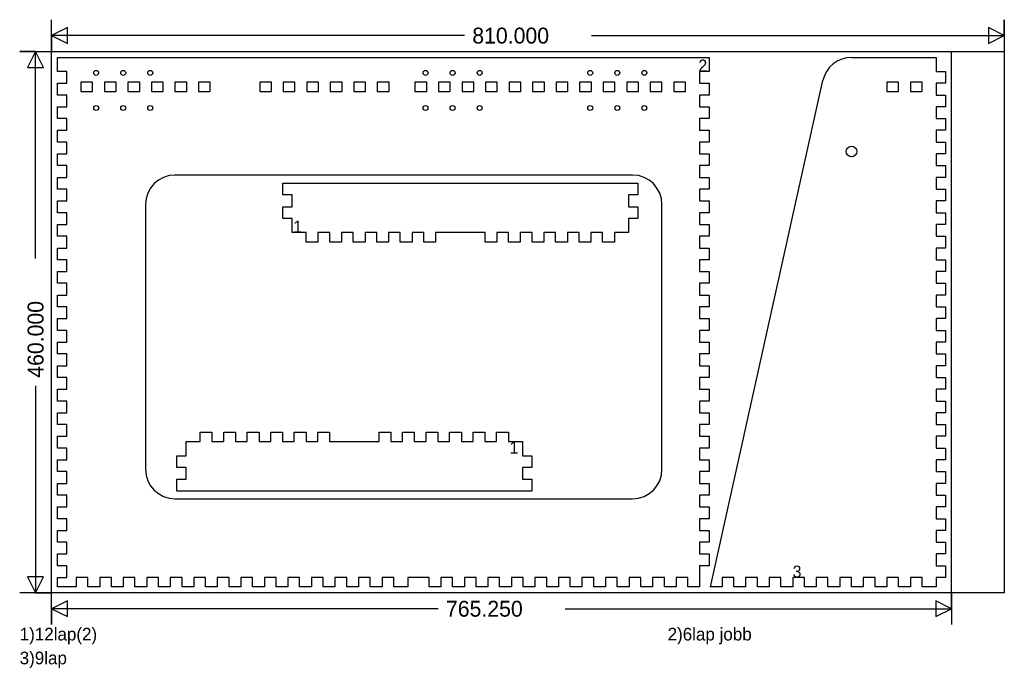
# Model space of a CAD drawing. Extents: x -27 to 810, y -64 to 487.
import ezdxf

# ---------------------------------------------------------------- set-up
doc = ezdxf.new("R2010")
doc.units = 0
doc.layers.add('1', color=1, linetype='CONTINUOUS')
doc.layers.add('251', color=251, linetype='CONTINUOUS')

msp = doc.modelspace()

# ---------------------------------------------------------------- linework, layer by layer
at = {"layer": '1', "color": 1}
for p, q in [((5, 443), (5, 455)), ((5, 455), (559, 455)), ((559, 455), (559, 443)), ((680.1764, 455), (752.1221, 455)), ((752.1221, 455), (752.1221, 443)), ((13, 443), (5, 443)), ((13, 433), (13, 443)), ((559, 443), (551, 443)), ((551, 443), (551, 433)), ((560.1221, 5), (655.7717, 435.4232)), ((752.1221, 443), (760.1221, 443)), ((760.1221, 443), (760.1221, 433)), ((5, 423), (5, 433)), ((5, 433), (13, 433)), ((35, 434), (25, 434)), ((25, 434), (25, 426)), ((35, 426), (35, 434)), ((55, 434), (45, 434)), ((45, 434), (45, 426)), ((55, 426), (55, 434)), ((75, 434), (65, 434)), ((65, 434), (65, 426)), ((75, 426), (75, 434)), ((95, 434), (85, 434)), ((85, 434), (85, 426)), ((95, 426), (95, 434)), ((115, 434), (105, 434)), ((105, 434), (105, 426)), ((115, 426), (115, 434)), ((135, 434), (125, 434)), ((125, 434), (125, 426)), ((135, 426), (135, 434)), ((187, 434), (177, 434)), ((177, 434), (177, 426)), ((187, 426), (187, 434)), ((207, 434), (197, 434)), ((197, 434), (197, 426)), ((207, 426), (207, 434)), ((227, 434), (217, 434)), ((217, 434), (217, 426)), ((227, 426), (227, 434)), ((247, 434), (237, 434)), ((237, 434), (237, 426)), ((247, 426), (247, 434)), ((267, 434), (257, 434)), ((257, 434), (257, 426)), ((267, 426), (267, 434)), ((287, 434), (277, 434)), ((277, 434), (277, 426)), ((287, 426), (287, 434)), ((319, 434), (309, 434)), ((309, 434), (309, 426)), ((319, 426), (319, 434)), ((339, 434), (329, 434)), ((329, 434), (329, 426)), ((339, 426), (339, 434)), ((359, 434), (349, 434)), ((349, 434), (349, 426)), ((359, 426), (359, 434)), ((379, 434), (369, 434)), ((369, 434), (369, 426)), ((379, 426), (379, 434)), ((399, 434), (389, 434)), ((389, 434), (389, 426)), ((399, 426), (399, 434)), ((419, 434), (409, 434)), ((409, 434), (409, 426)), ((419, 426), (419, 434)), ((439, 434), (429, 434)), ((429, 434), (429, 426)), ((439, 426), (439, 434)), ((459, 434), (449, 434)), ((449, 434), (449, 426)), ((459, 426), (459, 434)), ((479, 434), (469, 434)), ((469, 434), (469, 426)), ((479, 426), (479, 434)), ((499, 434), (489, 434)), ((489, 434), (489, 426)), ((499, 426), (499, 434)), ((519, 434), (509, 434)), ((509, 434), (509, 426)), ((519, 426), (519, 434)), ((539, 434), (529, 434)), ((529, 434), (529, 426)), ((539, 426), (539, 434)), ((551, 433), (559, 433)), ((559, 433), (559, 423)), ((720.1221, 434), (710.1221, 434)), ((710.1221, 434), (710.1221, 426)), ((720.1221, 426), (720.1221, 434)), ((740.1221, 434), (730.1221, 434)), ((730.1221, 434), (730.1221, 426)), ((740.1221, 426), (740.1221, 434)), ((760.1221, 433), (752.1221, 433)), ((752.1221, 433), (752.1221, 423)), ((13, 423), (5, 423)), ((13, 413), (13, 423)), ((25, 426), (35, 426)), ((45, 426), (55, 426)), ((65, 426), (75, 426)), ((85, 426), (95, 426)), ((105, 426), (115, 426)), ((125, 426), (135, 426)), ((177, 426), (187, 426)), ((197, 426), (207, 426)), ((217, 426), (227, 426)), ((237, 426), (247, 426)), ((257, 426), (267, 426)), ((277, 426), (287, 426)), ((309, 426), (319, 426)), ((329, 426), (339, 426)), ((349, 426), (359, 426)), ((369, 426), (379, 426)), ((389, 426), (399, 426)), ((409, 426), (419, 426)), ((429, 426), (439, 426)), ((449, 426), (459, 426)), ((469, 426), (479, 426)), ((489, 426), (499, 426)), ((509, 426), (519, 426)), ((529, 426), (539, 426)), ((559, 423), (551, 423)), ((551, 423), (551, 413)), ((710.1221, 426), (720.1221, 426)), ((730.1221, 426), (740.1221, 426)), ((752.1221, 423), (760.1221, 423)), ((760.1221, 423), (760.1221, 413)), ((5, 403), (5, 413)), ((5, 413), (13, 413)), ((551, 413), (559, 413)), ((559, 413), (559, 403)), ((760.1221, 413), (752.1221, 413)), ((752.1221, 413), (752.1221, 403)), ((13, 403), (5, 403)), ((13, 393), (13, 403)), ((559, 403), (551, 403)), ((551, 403), (551, 393)), ((752.1221, 403), (760.1221, 403)), ((760.1221, 403), (760.1221, 393)), ((5, 383), (5, 393)), ((5, 393), (13, 393)), ((551, 393), (559, 393)), ((559, 393), (559, 383)), ((760.1221, 393), (752.1221, 393)), ((752.1221, 393), (752.1221, 383)), ((13, 383), (5, 383)), ((13, 373), (13, 383)), ((559, 383), (551, 383)), ((551, 383), (551, 373)), ((752.1221, 383), (760.1221, 383)), ((760.1221, 383), (760.1221, 373)), ((5, 363), (5, 373)), ((5, 373), (13, 373)), ((551, 373), (559, 373)), ((559, 373), (559, 363)), ((760.1221, 373), (752.1221, 373)), ((752.1221, 373), (752.1221, 363)), ((13, 363), (5, 363)), ((13, 353), (13, 363)), ((559, 363), (551, 363)), ((551, 363), (551, 353)), ((752.1221, 363), (760.1221, 363)), ((760.1221, 363), (760.1221, 353)), ((5, 343), (5, 353)), ((5, 353), (13, 353)), ((494, 355), (105, 355)), ((551, 353), (559, 353)), ((559, 353), (559, 343)), ((760.1221, 353), (752.1221, 353)), ((752.1221, 353), (752.1221, 343)), ((196.5671, 338.097), (196.5671, 348.097)), ((196.5671, 348.097), (498.5671, 348.097)), ((498.5671, 348.097), (498.5671, 338.097)), ((13, 343), (5, 343)), ((13, 333), (13, 343)), ((204.5671, 338.097), (196.5671, 338.097)), ((204.5671, 328.097), (204.5671, 338.097)), ((498.5671, 338.097), (490.5671, 338.097)), ((490.5671, 338.097), (490.5671, 328.097)), ((559, 343), (551, 343)), ((551, 343), (551, 333)), ((752.1221, 343), (760.1221, 343)), ((760.1221, 343), (760.1221, 333)), ((5, 323), (5, 333)), ((5, 333), (13, 333)), ((80, 330), (80, 105)), ((196.5671, 318.097), (196.5671, 328.097)), ((196.5671, 328.097), (204.5671, 328.097)), ((490.5671, 328.097), (498.5671, 328.097)), ((498.5671, 328.097), (498.5671, 318.097)), ((519, 105), (519, 330)), ((551, 333), (559, 333)), ((559, 333), (559, 323)), ((760.1221, 333), (752.1221, 333)), ((752.1221, 333), (752.1221, 323)), ((13, 323), (5, 323)), ((13, 313), (13, 323)), ((204.5671, 318.097), (196.5671, 318.097)), ((204.5671, 306.097), (204.5671, 318.097)), ((498.5671, 318.097), (490.5671, 318.097)), ((490.5671, 318.097), (490.5671, 306.097)), ((559, 323), (551, 323)), ((551, 323), (551, 313)), ((752.1221, 323), (760.1221, 323)), ((760.1221, 323), (760.1221, 313)), ((5, 303), (5, 313)), ((5, 313), (13, 313)), ((551, 313), (559, 313)), ((559, 313), (559, 303)), ((760.1221, 313), (752.1221, 313)), ((752.1221, 313), (752.1221, 303)), ((13, 303), (5, 303)), ((13, 293), (13, 303)), ((216.5671, 306.097), (204.5671, 306.097)), ((216.5671, 298.097), (216.5671, 306.097)), ((236.5671, 306.097), (226.5671, 306.097)), ((226.5671, 306.097), (226.5671, 298.097)), ((236.5671, 298.097), (236.5671, 306.097)), ((256.5671, 306.097), (246.5671, 306.097)), ((246.5671, 306.097), (246.5671, 298.097)), ((256.5671, 298.097), (256.5671, 306.097)), ((276.5671, 306.097), (266.5671, 306.097)), ((266.5671, 306.097), (266.5671, 298.097)), ((276.5671, 298.097), (276.5671, 306.097)), ((296.5671, 306.097), (286.5671, 306.097)), ((286.5671, 306.097), (286.5671, 298.097)), ((296.5671, 298.097), (296.5671, 306.097)), ((316.5671, 306.097), (306.5671, 306.097)), ((306.5671, 306.097), (306.5671, 298.097)), ((316.5671, 298.097), (316.5671, 306.097)), ((368.5671, 306.097), (326.5671, 306.097)), ((326.5671, 306.097), (326.5671, 298.097)), ((368.5671, 298.097), (368.5671, 306.097)), ((388.5671, 306.097), (378.5671, 306.097)), ((378.5671, 306.097), (378.5671, 298.097)), ((388.5671, 298.097), (388.5671, 306.097)), ((408.5671, 306.097), (398.5671, 306.097)), ((398.5671, 306.097), (398.5671, 298.097)), ((408.5671, 298.097), (408.5671, 306.097)), ((428.5671, 306.097), (418.5671, 306.097)), ((418.5671, 306.097), (418.5671, 298.097)), ((428.5671, 298.097), (428.5671, 306.097)), ((448.5671, 306.097), (438.5671, 306.097)), ((438.5671, 306.097), (438.5671, 298.097)), ((448.5671, 298.097), (448.5671, 306.097)), ((468.5671, 306.097), (458.5671, 306.097)), ((458.5671, 306.097), (458.5671, 298.097)), ((468.5671, 298.097), (468.5671, 306.097)), ((490.5671, 306.097), (478.5671, 306.097)), ((478.5671, 306.097), (478.5671, 298.097)), ((559, 303), (551, 303)), ((551, 303), (551, 293)), ((752.1221, 303), (760.1221, 303)), ((760.1221, 303), (760.1221, 293)), ((5, 283), (5, 293)), ((5, 293), (13, 293)), ((226.5671, 298.097), (216.5671, 298.097)), ((246.5671, 298.097), (236.5671, 298.097)), ((266.5671, 298.097), (256.5671, 298.097)), ((286.5671, 298.097), (276.5671, 298.097)), ((306.5671, 298.097), (296.5671, 298.097)), ((326.5671, 298.097), (316.5671, 298.097)), ((378.5671, 298.097), (368.5671, 298.097)), ((398.5671, 298.097), (388.5671, 298.097)), ((418.5671, 298.097), (408.5671, 298.097)), ((438.5671, 298.097), (428.5671, 298.097)), ((458.5671, 298.097), (448.5671, 298.097)), ((478.5671, 298.097), (468.5671, 298.097)), ((551, 293), (559, 293)), ((559, 293), (559, 283)), ((760.1221, 293), (752.1221, 293)), ((752.1221, 293), (752.1221, 283)), ((13, 283), (5, 283)), ((13, 273), (13, 283)), ((559, 283), (551, 283)), ((551, 283), (551, 273)), ((752.1221, 283), (760.1221, 283)), ((760.1221, 283), (760.1221, 273)), ((5, 263), (5, 273)), ((5, 273), (13, 273)), ((551, 273), (559, 273)), ((559, 273), (559, 263)), ((760.1221, 273), (752.1221, 273)), ((752.1221, 273), (752.1221, 263)), ((13, 263), (5, 263)), ((13, 253), (13, 263)), ((559, 263), (551, 263)), ((551, 263), (551, 253)), ((752.1221, 263), (760.1221, 263)), ((760.1221, 263), (760.1221, 253)), ((5, 243), (5, 253)), ((5, 253), (13, 253)), ((551, 253), (559, 253)), ((559, 253), (559, 243)), ((760.1221, 253), (752.1221, 253)), ((752.1221, 253), (752.1221, 243)), ((13, 243), (5, 243)), ((13, 233), (13, 243)), ((559, 243), (551, 243)), ((551, 243), (551, 233)), ((752.1221, 243), (760.1221, 243)), ((760.1221, 243), (760.1221, 233)), ((5, 223), (5, 233)), ((5, 233), (13, 233)), ((551, 233), (559, 233)), ((559, 233), (559, 223)), ((760.1221, 233), (752.1221, 233)), ((752.1221, 233), (752.1221, 223)), ((13, 223), (5, 223)), ((13, 213), (13, 223)), ((559, 223), (551, 223)), ((551, 223), (551, 213)), ((752.1221, 223), (760.1221, 223)), ((760.1221, 223), (760.1221, 213)), ((5, 203), (5, 213)), ((5, 213), (13, 213)), ((551, 213), (559, 213)), ((559, 213), (559, 203)), ((760.1221, 213), (752.1221, 213)), ((752.1221, 213), (752.1221, 203)), ((13, 203), (5, 203)), ((13, 193), (13, 203)), ((559, 203), (551, 203)), ((551, 203), (551, 193)), ((752.1221, 203), (760.1221, 203)), ((760.1221, 203), (760.1221, 193)), ((5, 183), (5, 193)), ((5, 193), (13, 193)), ((551, 193), (559, 193)), ((559, 193), (559, 183)), ((760.1221, 193), (752.1221, 193)), ((752.1221, 193), (752.1221, 183)), ((13, 183), (5, 183)), ((13, 173), (13, 183)), ((559, 183), (551, 183)), ((551, 183), (551, 173)), ((752.1221, 183), (760.1221, 183)), ((760.1221, 183), (760.1221, 173)), ((5, 163), (5, 173)), ((5, 173), (13, 173)), ((551, 173), (559, 173)), ((559, 173), (559, 163)), ((760.1221, 173), (752.1221, 173)), ((752.1221, 173), (752.1221, 163)), ((13, 163), (5, 163)), ((13, 153), (13, 163)), ((559, 163), (551, 163)), ((551, 163), (551, 153)), ((752.1221, 163), (760.1221, 163)), ((760.1221, 163), (760.1221, 153)), ((5, 143), (5, 153)), ((5, 153), (13, 153)), ((551, 153), (559, 153)), ((559, 153), (559, 143)), ((760.1221, 153), (752.1221, 153)), ((752.1221, 153), (752.1221, 143)), ((13, 143), (5, 143)), ((13, 133), (13, 143)), ((559, 143), (551, 143)), ((551, 143), (551, 133)), ((752.1221, 143), (760.1221, 143)), ((760.1221, 143), (760.1221, 133)), ((126.4445, 128.4727), (126.4445, 136.4727)), ((126.4445, 136.4727), (136.4445, 136.4727)), ((136.4445, 136.4727), (136.4445, 128.4727)), ((146.4445, 128.4727), (146.4445, 136.4727)), ((146.4445, 136.4727), (156.4445, 136.4727)), ((156.4445, 136.4727), (156.4445, 128.4727)), ((166.4445, 128.4727), (166.4445, 136.4727)), ((166.4445, 136.4727), (176.4445, 136.4727)), ((176.4445, 136.4727), (176.4445, 128.4727)), ((186.4445, 128.4727), (186.4445, 136.4727)), ((186.4445, 136.4727), (196.4445, 136.4727)), ((196.4445, 136.4727), (196.4445, 128.4727)), ((206.4445, 128.4727), (206.4445, 136.4727)), ((206.4445, 136.4727), (216.4445, 136.4727)), ((216.4445, 136.4727), (216.4445, 128.4727)), ((226.4445, 128.4727), (226.4445, 136.4727)), ((226.4445, 136.4727), (236.4445, 136.4727)), ((236.4445, 136.4727), (236.4445, 128.4727)), ((278.4445, 128.4727), (278.4445, 136.4727)), ((278.4445, 136.4727), (288.4445, 136.4727)), ((288.4445, 136.4727), (288.4445, 128.4727)), ((298.4445, 128.4727), (298.4445, 136.4727)), ((298.4445, 136.4727), (308.4445, 136.4727)), ((308.4445, 136.4727), (308.4445, 128.4727)), ((318.4445, 128.4727), (318.4445, 136.4727)), ((318.4445, 136.4727), (328.4445, 136.4727)), ((328.4445, 136.4727), (328.4445, 128.4727)), ((338.4445, 128.4727), (338.4445, 136.4727)), ((338.4445, 136.4727), (348.4445, 136.4727)), ((348.4445, 136.4727), (348.4445, 128.4727)), ((358.4445, 128.4727), (358.4445, 136.4727)), ((358.4445, 136.4727), (368.4445, 136.4727)), ((368.4445, 136.4727), (368.4445, 128.4727)), ((378.4445, 128.4727), (378.4445, 136.4727)), ((378.4445, 136.4727), (388.4445, 136.4727)), ((388.4445, 136.4727), (388.4445, 128.4727)), ((5, 123), (5, 133)), ((5, 133), (13, 133)), ((114.4445, 116.4727), (114.4445, 128.4727)), ((114.4445, 128.4727), (126.4445, 128.4727)), ((136.4445, 128.4727), (146.4445, 128.4727)), ((156.4445, 128.4727), (166.4445, 128.4727)), ((176.4445, 128.4727), (186.4445, 128.4727)), ((196.4445, 128.4727), (206.4445, 128.4727)), ((216.4445, 128.4727), (226.4445, 128.4727)), ((236.4445, 128.4727), (278.4445, 128.4727)), ((288.4445, 128.4727), (298.4445, 128.4727)), ((308.4445, 128.4727), (318.4445, 128.4727)), ((328.4445, 128.4727), (338.4445, 128.4727)), ((348.4445, 128.4727), (358.4445, 128.4727)), ((368.4445, 128.4727), (378.4445, 128.4727)), ((388.4445, 128.4727), (400.4445, 128.4727)), ((400.4445, 128.4727), (400.4445, 116.4727)), ((551, 133), (559, 133)), ((559, 133), (559, 123)), ((760.1221, 133), (752.1221, 133)), ((752.1221, 133), (752.1221, 123)), ((13, 123), (5, 123)), ((13, 113), (13, 123)), ((559, 123), (551, 123)), ((551, 123), (551, 113)), ((752.1221, 123), (760.1221, 123)), ((760.1221, 123), (760.1221, 113)), ((5, 103), (5, 113)), ((5, 113), (13, 113)), ((106.4445, 106.4727), (106.4445, 116.4727)), ((106.4445, 116.4727), (114.4445, 116.4727)), ((400.4445, 116.4727), (408.4445, 116.4727)), ((408.4445, 116.4727), (408.4445, 106.4727)), ((551, 113), (559, 113)), ((559, 113), (559, 103)), ((760.1221, 113), (752.1221, 113)), ((752.1221, 113), (752.1221, 103)), ((13, 103), (5, 103)), ((13, 93), (13, 103)), ((114.4445, 106.4727), (106.4445, 106.4727)), ((114.4445, 96.4727), (114.4445, 106.4727)), ((408.4445, 106.4727), (400.4445, 106.4727)), ((400.4445, 106.4727), (400.4445, 96.4727)), ((559, 103), (551, 103)), ((551, 103), (551, 93)), ((752.1221, 103), (760.1221, 103)), ((760.1221, 103), (760.1221, 93)), ((5, 83), (5, 93)), ((5, 93), (13, 93)), ((106.4445, 86.4727), (106.4445, 96.4727)), ((106.4445, 96.4727), (114.4445, 96.4727)), ((400.4445, 96.4727), (408.4445, 96.4727)), ((408.4445, 96.4727), (408.4445, 86.4727)), ((551, 93), (559, 93)), ((559, 93), (559, 83)), ((760.1221, 93), (752.1221, 93)), ((752.1221, 93), (752.1221, 83)), ((408.4445, 86.4727), (106.4445, 86.4727)), ((13, 83), (5, 83)), ((13, 73), (13, 83)), ((105, 80), (494, 80)), ((559, 83), (551, 83)), ((551, 83), (551, 73)), ((752.1221, 83), (760.1221, 83)), ((760.1221, 83), (760.1221, 73)), ((5, 63), (5, 73)), ((5, 73), (13, 73)), ((551, 73), (559, 73)), ((559, 73), (559, 63)), ((760.1221, 73), (752.1221, 73)), ((752.1221, 73), (752.1221, 63)), ((13, 63), (5, 63)), ((13, 53), (13, 63)), ((559, 63), (551, 63)), ((551, 63), (551, 53)), ((752.1221, 63), (760.1221, 63)), ((760.1221, 63), (760.1221, 53)), ((5, 43), (5, 53)), ((5, 53), (13, 53)), ((551, 53), (559, 53)), ((559, 53), (559, 43)), ((760.1221, 53), (752.1221, 53)), ((752.1221, 53), (752.1221, 43)), ((13, 43), (5, 43)), ((13, 33), (13, 43)), ((559, 43), (551, 43)), ((551, 43), (551, 33)), ((752.1221, 43), (760.1221, 43)), ((760.1221, 43), (760.1221, 33)), ((5, 23), (5, 33)), ((5, 33), (13, 33)), ((551, 33), (559, 33)), ((559, 33), (559, 23)), ((760.1221, 33), (752.1221, 33)), ((752.1221, 33), (752.1221, 23)), ((13, 23), (5, 23)), ((13, 13), (13, 23)), ((559, 23), (551, 23)), ((551, 23), (551, 5)), ((752.1221, 23), (760.1221, 23)), ((760.1221, 23), (760.1221, 13)), ((5, 5), (5, 13)), ((5, 13), (13, 13)), ((31, 13), (21, 13)), ((21, 13), (21, 5)), ((31, 5), (31, 13)), ((51, 13), (41, 13)), ((41, 13), (41, 5)), ((51, 5), (51, 13)), ((71, 13), (61, 13)), ((61, 13), (61, 5)), ((71, 5), (71, 13)), ((91, 13), (81, 13)), ((81, 13), (81, 5)), ((91, 5), (91, 13)), ((111, 13), (101, 13)), ((101, 13), (101, 5)), ((111, 5), (111, 13)), ((131, 13), (121, 13)), ((121, 13), (121, 5)), ((131, 5), (131, 13)), ((151, 13), (141, 13)), ((141, 13), (141, 5)), ((151, 5), (151, 13)), ((171, 13), (161, 13)), ((161, 13), (161, 5)), ((171, 5), (171, 13)), ((191, 13), (181, 13)), ((181, 13), (181, 5)), ((191, 5), (191, 13)), ((211, 13), (201, 13)), ((201, 13), (201, 5)), ((211, 5), (211, 13)), ((231, 13), (221, 13)), ((221, 13), (221, 5)), ((231, 5), (231, 13)), ((251, 13), (241, 13)), ((241, 13), (241, 5)), ((251, 5), (251, 13)), ((271, 13), (261, 13)), ((261, 13), (261, 5)), ((271, 5), (271, 13)), ((291, 13), (281, 13)), ((281, 13), (281, 5)), ((291, 5), (291, 13)), ((321, 13), (303, 13)), ((303, 13), (303, 5)), ((321, 5), (321, 13)), ((341, 13), (331, 13)), ((331, 13), (331, 5)), ((341, 5), (341, 13)), ((361, 13), (351, 13)), ((351, 13), (351, 5)), ((361, 5), (361, 13)), ((381, 13), (371, 13)), ((371, 13), (371, 5)), ((381, 5), (381, 13)), ((401, 13), (391, 13)), ((391, 13), (391, 5)), ((401, 5), (401, 13)), ((421, 13), (411, 13)), ((411, 13), (411, 5)), ((421, 5), (421, 13)), ((441, 13), (431, 13)), ((431, 13), (431, 5)), ((441, 5), (441, 13)), ((461, 13), (451, 13)), ((451, 13), (451, 5)), ((461, 5), (461, 13)), ((481, 13), (471, 13)), ((471, 13), (471, 5)), ((481, 5), (481, 13)), ((501, 13), (491, 13)), ((491, 13), (491, 5)), ((501, 5), (501, 13)), ((521, 13), (511, 13)), ((511, 13), (511, 5)), ((521, 5), (521, 13)), ((541, 13), (531, 13)), ((531, 13), (531, 5)), ((541, 5), (541, 13)), ((580.1221, 13), (570.1221, 13)), ((570.1221, 13), (570.1221, 5)), ((580.1221, 5), (580.1221, 13)), ((600.1221, 13), (590.1221, 13)), ((590.1221, 13), (590.1221, 5)), ((600.1221, 5), (600.1221, 13)), ((620.1221, 13), (610.1221, 13)), ((610.1221, 13), (610.1221, 5)), ((620.1221, 5), (620.1221, 13)), ((640.1221, 13), (630.1221, 13)), ((630.1221, 13), (630.1221, 5)), ((640.1221, 5), (640.1221, 13)), ((660.1221, 13), (650.1221, 13)), ((650.1221, 13), (650.1221, 5)), ((660.1221, 5), (660.1221, 13)), ((680.1221, 13), (670.1221, 13)), ((670.1221, 13), (670.1221, 5)), ((680.1221, 5), (680.1221, 13)), ((700.1221, 13), (690.1221, 13)), ((690.1221, 13), (690.1221, 5)), ((700.1221, 5), (700.1221, 13)), ((720.1221, 13), (710.1221, 13)), ((710.1221, 13), (710.1221, 5)), ((720.1221, 5), (720.1221, 13)), ((740.1221, 13), (730.1221, 13)), ((730.1221, 13), (730.1221, 5)), ((740.1221, 5), (740.1221, 13)), ((760.1221, 13), (752.1221, 13)), ((752.1221, 13), (752.1221, 5)), ((21, 5), (5, 5)), ((41, 5), (31, 5)), ((61, 5), (51, 5)), ((81, 5), (71, 5)), ((101, 5), (91, 5)), ((121, 5), (111, 5)), ((141, 5), (131, 5)), ((161, 5), (151, 5)), ((181, 5), (171, 5)), ((201, 5), (191, 5)), ((221, 5), (211, 5)), ((241, 5), (231, 5)), ((261, 5), (251, 5)), ((281, 5), (271, 5)), ((303, 5), (291, 5)), ((331, 5), (321, 5)), ((351, 5), (341, 5)), ((371, 5), (361, 5)), ((391, 5), (381, 5)), ((411, 5), (401, 5)), ((431, 5), (421, 5)), ((451, 5), (441, 5)), ((471, 5), (461, 5)), ((491, 5), (481, 5)), ((511, 5), (501, 5)), ((531, 5), (521, 5)), ((551, 5), (541, 5)), ((570.1221, 5), (560.1221, 5)), ((590.1221, 5), (580.1221, 5)), ((610.1221, 5), (600.1221, 5)), ((630.1221, 5), (620.1221, 5)), ((650.1221, 5), (640.1221, 5)), ((670.1221, 5), (660.1221, 5)), ((690.1221, 5), (680.1221, 5)), ((710.1221, 5), (700.1221, 5)), ((730.1221, 5), (720.1221, 5)), ((752.1221, 5), (740.1221, 5))]:
    msp.add_line(p, q, dxfattribs=at)
for centre, radius in [((38, 441.8), 2.1), ((61, 441.8), 2.1), ((84, 441.8), 2.1), ((318, 441.8), 2.1), ((341, 441.8), 2.1), ((364, 441.8), 2.1), ((458, 441.8), 2.1), ((481, 441.8), 2.1), ((504, 441.8), 2.1), ((38, 412), 2.1), ((61, 412), 2.1), ((84, 412), 2.1), ((318, 412), 2.1), ((341, 412), 2.1), ((364, 412), 2.1), ((458, 412), 2.1), ((481, 412), 2.1), ((504, 412), 2.1), ((680.1221, 375), 4.55)]:
    msp.add_circle(centre, radius, dxfattribs=at)
for centre, start, end in [((680.1764, 430), 90, 167.4712), ((105, 330), 90, 180), ((494, 330), 0, 90), ((105, 105), 180, 270), ((494, 105), 270, 360)]:
    msp.add_arc(centre, 25, start, end, dxfattribs=at)
at = {"layer": '251', "color": 9}
for p, q in [((0, 0), (0, 460)), ((0, 460), (810, 460)), ((810, 460), (810, 0)), ((810, 0), (0, 0))]:
    msp.add_line(p, q, dxfattribs=at)
at = {"layer": '251', "color": 11}
for p, q in [((765.25, 0), (765.25, 460)), ((765.25, 460), (810, 460)), ((810, 460), (810, 0)), ((810, 0), (765.25, 0))]:
    msp.add_line(p, q, dxfattribs=at)
at = {"layer": '251', "color": 12}
for points in [[(351, 473.5), (0, 473.5), (13.5, 466.75), (13.5, 480.25), (0, 473.5), (0, 460), (0, 487)], [(459, 473.5), (810, 473.5), (796.5, 480.25), (796.5, 466.75), (810, 473.5), (810, 487), (810, 460)], [(-13.5, 284), (-13.5, 460), (-20.25, 446.5), (-6.75, 446.5), (-13.5, 460), (-27, 460), (0, 460)], [(-13.5, 176), (-13.5, 0), (-6.75, 13.5), (-20.25, 13.5), (-13.5, 0), (0, 0), (-27, 0)], [(328.625, -13.5), (0, -13.5), (13.5, -20.25), (13.5, -6.75), (0, -13.5), (0, -27), (0, 0)], [(436.625, -13.5), (765.25, -13.5), (751.75, -6.75), (751.75, -20.25), (765.25, -13.5), (765.25, 0), (765.25, -27)]]:
    msp.add_lwpolyline(points, dxfattribs=at)

# ---------------------------------------------------------------- texts
for s, p in [('810.000', (357.75, 466.75)), ('765.250', (335.375, -20.25))]:
    msp.add_text(s, height=13.5, dxfattribs=at).set_placement(p)
at = {"layer": '251', "color": 13}
for s, height, p in [('2', 10.125, (549.9375, 443)), ('1', 10.125, (205.5046, 306.097)), ('1', 10.125, (389.382, 118.3477)), ('3', 10.125, (630.0596, 13)), ('1)12lap(2)', 10.8, (-27, -40.5)), ('2)6lap jobb', 10.8, (523.8, -40.5)), ('3)9lap', 10.8, (-27, -60.75))]:
    msp.add_text(s, height=height, dxfattribs=at).set_placement(p)
at = {"layer": '251', "color": 12}
msp.add_text('460.000', height=13.5, rotation=90, dxfattribs=at).set_placement((-6.75, 182.75))

doc.saveas('drawing.dxf')
